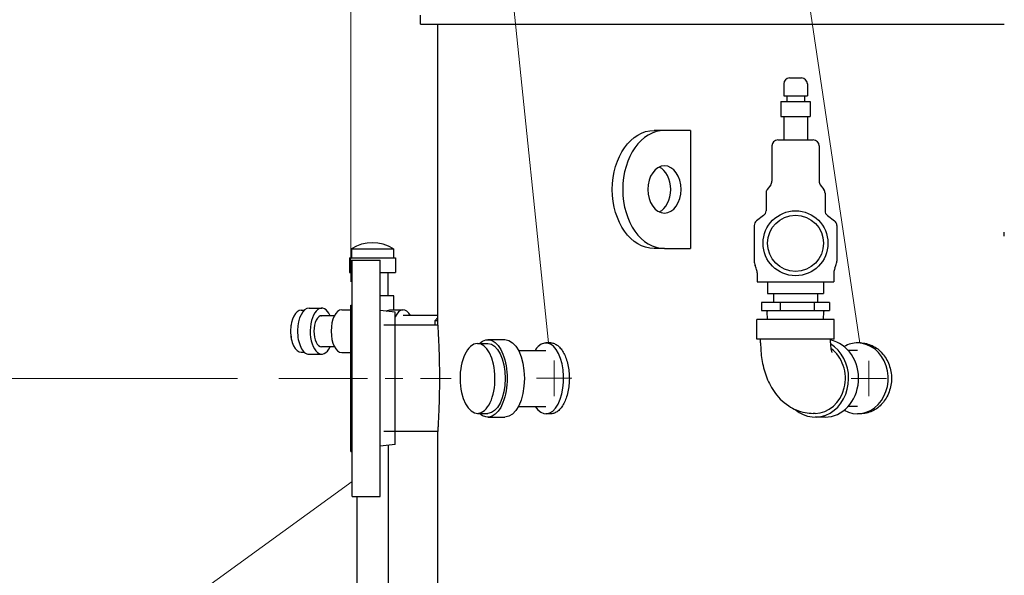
# Model space of a CAD drawing. Extents: x 0 to 796, y 0 to 496.
# Tile 185 of 222: x 604 to 646, y 278 to 302. Entities that reach past the tile are written whole.
import ezdxf

# ---------------------------------------------------------------- set-up
doc = ezdxf.new("R2010")
doc.units = 0
doc.header["$LTSCALE"] = 12
doc.header["$MEASUREMENT"] = 0
doc.linetypes.add('CSS', pattern=[0.5, 0.3125, -0.0625, 0.0625, -0.0625])
doc.layers.get('0').update_dxf_attribs({"linetype": 'CONTINUOUS'})
doc.layers.add('CSS', color=4, linetype='CSS', lineweight=13)
doc.layers.add('Leader', color=41, linetype='CONTINUOUS', lineweight=13)
doc.layers.add('D', color=2, linetype='CONTINUOUS')
doc.layers.add('Q', color=4, linetype='CONTINUOUS')
doc.styles.get("Standard").update_dxf_attribs({"font": 'SIMPLEX.SHX', "width": 0.875})
doc.dimstyles.get("Standard").update_dxf_attribs({"dimscale": 28, "dimtxt": 0.125, "dimasz": 0.125, "dimexe": 0.04375, "dimexo": 0.0625, "dimgap": 0.04375, "dimtad": 0, "dimtih": 1, "dimtoh": 1, "dimdec": 4, "dimzin": 12, "dimdsep": 46, "dimlunit": 5, "dimtxsty": 'Standard', "dimcen": 0, "dimclrd": 256, "dimclre": 256, "dimclrt": 256, "dimadec": 1, "dimazin": 3, "dimtfac": 0.875, "dimtdec": 4, "dimtofl": 0, "dimtmove": 0, "dimatfit": 2, "dimfxl": 1, "dimtolj": 1, "dimtzin": 12, "dimlwd": 13, "dimlwe": 13, "dimarcsym": 0})
doc.dimstyles.new('STANDARD$0', dxfattribs={"dimscale": 32, "dimtxt": 0.09375, "dimasz": 0.0625, "dimexe": 0.03125, "dimexo": 0.03125, "dimgap": 0.03125, "dimtad": 1, "dimtih": 1, "dimtoh": 1, "dimdec": 4, "dimzin": 12, "dimdsep": 46, "dimlunit": 5, "dimtxsty": 'Standard', "dimcen": -0.03125, "dimclrd": 256, "dimclre": 256, "dimclrt": 256, "dimadec": 0, "dimazin": 0, "dimtfac": 0.875, "dimtdec": 4, "dimtofl": 0, "dimtmove": 0, "dimatfit": 3, "dimfxl": 1, "dimtolj": 1, "dimtzin": 12, "dimlwd": 13, "dimlwe": 13, "dimarcsym": 0})

# ---------------------------------------------------------------- blocks, each defined once
blk = doc.blocks.new('*D74')
at = {"layer": 'D', "lineweight": 13, "transparency": 16777216}
for p, q in [((613.39, 286.481), (574.92, 286.481)), ((576.145, 282.981), (576.145, 241.404)), ((576.145, 194.981), (576.145, 235.454)), ((629.22, 191.481), (574.92, 191.481))]:
    blk.add_line(p, q, dxfattribs=at)
at = {"layer": 'D', "transparency": 16777216}
for points in [[(575.562, 282.981), (576.728, 282.981), (576.145, 286.481)], [(575.562, 194.981), (576.728, 194.981), (576.145, 191.481)]]:
    blk.add_solid(points, dxfattribs=at)
at = {"layer": 'D', "transparency": 16777216, "insert": (576.145, 238.429), "char_height": 3.5, "attachment_point": 5}
blk.add_mtext('\\A1;95{}{\\C2;%%p1}', dxfattribs=at)
blk = doc.blocks.new('*D144')
at = {"layer": 'D', "lineweight": 13, "transparency": 16777216}
for p, q in [((603.832, 370.481), (555.029, 370.481)), ((556.254, 366.981), (556.254, 283.841)), ((556.254, 194.981), (556.254, 277.891)), ((629.22, 191.481), (555.029, 191.481))]:
    blk.add_line(p, q, dxfattribs=at)
at = {"layer": 'D', "transparency": 16777216}
for points in [[(555.671, 366.981), (556.838, 366.981), (556.254, 370.481)], [(555.671, 194.981), (556.838, 194.981), (556.254, 191.481)]]:
    blk.add_solid(points, dxfattribs=at)
at = {"layer": 'D', "transparency": 16777216, "insert": (556.254, 280.866), "char_height": 3.5, "attachment_point": 5}
blk.add_mtext('\\A1;179{}{\\C2;%%p1}', dxfattribs=at)
blk = doc.blocks.new('*D154')
at = {"layer": 'D', "lineweight": 13, "transparency": 16777216}
for p, q in [((618.19, 290.576), (618.19, 339.572)), ((657.69, 318.047), (657.69, 339.572)), ((655.69, 338.572), (620.19, 338.572))]:
    blk.add_line(p, q, dxfattribs=at)
at = {"layer": 'D', "transparency": 16777216}
for points in [[(620.19, 338.905), (620.19, 338.239), (618.19, 338.572)], [(655.69, 338.905), (655.69, 338.239), (657.69, 338.572)]]:
    blk.add_solid(points, dxfattribs=at)
at = {"layer": 'D', "transparency": 16777216, "insert": (637.039, 343.134), "char_height": 3, "attachment_point": 5}
blk.add_mtext('\\A1;39{\\H0.875x;\\S1/2;}{}{\\C2;%%p1/2}', dxfattribs=at)

msp = doc.modelspace()

# ---------------------------------------------------------------- linework, layer by layer
for p, q in [((621.13982, 301.48078), (621.13982, 301.85578)), ((621.13982, 301.48078), (645.87198, 301.48078)), ((621.87198, 288.73078), (621.87198, 301.48078)), ((631.47733, 296.98078), (631.03539, 296.98078)), ((632.58315, 296.98078), (631.47733, 296.98078)), ((632.58315, 296.98078), (632.58315, 291.98078)), ((645.87198, 292.50402), (645.87198, 292.66828)), ((631.47733, 291.98078), (631.03539, 291.98078)), ((631.47733, 291.98078), (632.58315, 291.98078)), ((618.24953, 281.48078), (618.24953, 291.48078)), ((618.24953, 291.48078), (619.43953, 291.48078)), ((619.43953, 281.48078), (619.43953, 291.48078)), ((618.18953, 283.38578), (618.18953, 289.57578)), ((618.18953, 289.57578), (618.24953, 289.57578)), ((620.06953, 289.27843), (619.43953, 289.35578)), ((620.06953, 283.68313), (620.06953, 289.27843)), ((621.87198, 288.73078), (619.59573, 288.73078)), ((623.55745, 287.96078), (623.99392, 287.96078)), ((623.99392, 288.12078), (624.72138, 288.12078)), ((626.66994, 287.98078), (626.45343, 287.98078)), ((639.77823, 287.98078), (639.65323, 287.98078)), ((625.28695, 287.66828), (626.45343, 287.66828)), ((625.28695, 285.29328), (626.45343, 285.29328)), ((623.55745, 285.00078), (623.99392, 285.00078)), ((626.66994, 284.98078), (626.45343, 284.98078)), ((639.77823, 284.98078), (639.65323, 284.98078)), ((623.99392, 284.84078), (624.72138, 284.84078)), ((621.87198, 284.23078), (619.59573, 284.23078)), ((621.87198, 273.5477), (621.87198, 284.23078)), ((620.06953, 283.68313), (619.43953, 283.60578)), ((618.18953, 283.38578), (618.24953, 283.38578)), ((618.24953, 281.48078), (619.43953, 281.48078))]:
    msp.add_line(p, q)
at = {"extrusion": (5.0243e-16, -2.28047e-63, -1)}
msp.add_ellipse((631.03539, 294.48078), major_axis=(0, -2.5), ratio=0.70710678, start_param=0, end_param=3.14159265, dxfattribs=at)
for centre, major_axis, ratio, start_param, end_param in [((631.47733, 294.48078), (0, 2.5), 0.70710678, 0, 3.14159265), ((631.03539, 294.48078), (0, -1), 0.70710678, 0.3178237, 2.82376895), ((626.45343, 286.48078), (0, -1.5), 0.5, -0.65726415, 3.58605059), ((626.45343, 286.48078), (0, -1.5), 0.5, -2.69713472, -2.4843285), ((639.65323, 286.48078), (0, 1.5), 0.8660254, -0.01232431, 0.45220024), ((639.65323, 286.48078), (0, -1.5), 0.8660254, -0.45220024, 3.12926834)]:
    msp.add_ellipse(centre, major_axis=major_axis, ratio=ratio, start_param=start_param, end_param=end_param)
at = {"extrusion": (4.71028e-16, 2.1148e-33, -1)}
msp.add_ellipse((631.47733, 294.48078), major_axis=(0, -1), ratio=0.70710678, start_param=-3.14159265, end_param=3.14159265, dxfattribs=at)
at = {"extrusion": (3.02698e-16, -2.76228e-18, -1)}
msp.add_ellipse((623.99392, 286.48078), major_axis=(0, 1.64), ratio=0.5, start_param=-0.44539857, end_param=3.58699123, dxfattribs=at)
at = {"extrusion": (3.35092e-16, -8.03654e-18, -1)}
msp.add_ellipse((623.55745, 286.48078), major_axis=(0, -1.48), ratio=0.5, start_param=-5.12810722, end_param=1.15507808, dxfattribs=at)
at = {"extrusion": (3.0006e-16, 2.74835e-31, -1)}
msp.add_ellipse((623.99392, 286.48078), major_axis=(0, 1.48), ratio=0.5, start_param=0, end_param=3.14159265, dxfattribs=at)
at = {"extrusion": (5.41572e-16, -1.35285e-31, -1)}
msp.add_ellipse((624.72138, 286.48078), major_axis=(0, 1.64), ratio=0.5, start_param=0, end_param=3.14159265, dxfattribs=at)
for points, knots in [([(621.87198, 288.73078), (621.87198, 288.73078), (621.87283, 288.71726), (621.87635, 288.6603), (621.879, 288.61688), (621.88566, 288.50205), (621.88968, 288.43056), (621.8983, 288.26536), (621.90289, 288.17163), (621.91177, 287.97191), (621.91637, 287.85908), (621.925, 287.61337), (621.92902, 287.4805), (621.93569, 287.20334), (621.93835, 287.05882), (621.94187, 286.76819), (621.94273, 286.62208), (621.94273, 286.33948), (621.94187, 286.19337), (621.93835, 285.90274), (621.93569, 285.75822), (621.92902, 285.48106), (621.925, 285.34819), (621.91637, 285.10248), (621.91177, 284.98965), (621.90289, 284.78993), (621.8983, 284.6962), (621.88968, 284.531), (621.88566, 284.4595), (621.879, 284.34468), (621.87635, 284.30126), (621.87283, 284.2443), (621.87198, 284.23078), (621.87198, 284.23078)], [-25.8404744, -25.8404744, -25.8404744, -25.8404744, -24.76378825, -24.76378825, -23.6871021, -23.6871021, -22.61041595, -22.61041595, -21.5337298, -21.5337298, -20.45704309, -20.45704309, -19.38035637, -19.38035637, -18.30366965, -18.30366965, -17.22698294, -17.22698294, -16.15029622, -16.15029622, -15.0736095, -15.0736095, -13.99692278, -13.99692278, -12.92023607, -12.92023607, -11.84354992, -11.84354992, -10.76686377, -10.76686377, -9.69017762, -9.69017762, -8.61349147, -8.61349147, -8.61349147, -8.61349147]), ([(626.66994, 287.98078), (626.71703, 287.98078), (626.76606, 287.97177), (626.86428, 287.9338), (626.91348, 287.90486), (627.00843, 287.82831), (627.05427, 287.78065), (627.13949, 287.67051), (627.17888, 287.60802), (627.24888, 287.47486), (627.28189, 287.39963), (627.34028, 287.23581), (627.36565, 287.14723), (627.40649, 286.96244), (627.42199, 286.8661), (627.44232, 286.67236), (627.44716, 286.57496), (627.44716, 286.3866), (627.44232, 286.2892), (627.42199, 286.09546), (627.40649, 285.99911), (627.36565, 285.81433), (627.34028, 285.72575), (627.28189, 285.56193), (627.24888, 285.4867), (627.17888, 285.35354), (627.13949, 285.29105), (627.05427, 285.18091), (627.00843, 285.13324), (626.91348, 285.0567), (626.86428, 285.02776), (626.76606, 284.98979), (626.71703, 284.98078), (626.66994, 284.98078)], [-17.2242767, -17.2242767, -17.2242767, -17.2242767, -16.50659854, -16.50659854, -15.78892038, -15.78892038, -15.07124222, -15.07124222, -14.35356406, -14.35356406, -13.63588583, -13.63588583, -12.9182076, -12.9182076, -12.20052936, -12.20052936, -11.48285113, -11.48285113, -10.7651729, -10.7651729, -10.04749466, -10.04749466, -9.32981643, -9.32981643, -8.6121382, -8.6121382, -7.89446004, -7.89446004, -7.17678188, -7.17678188, -6.45910372, -6.45910372, -5.74142557, -5.74142557, -5.74142557, -5.74142557]), ([(639.77823, 287.98078), (639.85979, 287.98078), (639.94433, 287.97177), (640.11289, 287.9338), (640.19692, 287.90486), (640.35843, 287.82831), (640.43603, 287.78065), (640.57982, 287.67051), (640.64599, 287.60802), (640.76329, 287.47486), (640.81843, 287.39963), (640.91573, 287.23581), (640.95789, 287.14723), (641.02567, 286.96244), (641.05132, 286.8661), (641.08498, 286.67236), (641.09298, 286.57496), (641.09298, 286.3866), (641.08498, 286.2892), (641.05132, 286.09546), (641.02567, 285.99911), (640.95789, 285.81433), (640.91573, 285.72575), (640.81843, 285.56193), (640.76329, 285.4867), (640.64599, 285.35354), (640.57982, 285.29105), (640.43603, 285.18091), (640.35843, 285.13324), (640.19692, 285.0567), (640.11289, 285.02776), (639.94433, 284.98979), (639.85979, 284.98078), (639.77823, 284.98078)], [-17.2242767, -17.2242767, -17.2242767, -17.2242767, -16.50659854, -16.50659854, -15.78892038, -15.78892038, -15.07124222, -15.07124222, -14.35356406, -14.35356406, -13.63588583, -13.63588583, -12.9182076, -12.9182076, -12.20052936, -12.20052936, -11.48285113, -11.48285113, -10.7651729, -10.7651729, -10.04749466, -10.04749466, -9.32981643, -9.32981643, -8.6121382, -8.6121382, -7.89446004, -7.89446004, -7.17678188, -7.17678188, -6.45910372, -6.45910372, -5.74142557, -5.74142557, -5.74142557, -5.74142557])]:
    msp.add_open_spline(points, degree=3, knots=knots)
at = {"layer": 'CSS'}
msp.add_line((615.13998, 286.48078), (622.43567, 286.48078), dxfattribs=at)
at = {"layer": 'Leader'}
for p, q in [((626.56169, 287.98078), (623.83782, 314.28126)), ((639.74559, 287.97698), (635.83526, 314.26757)), ((626.80443, 285.73315), (626.80443, 287.23315)), ((640.13383, 285.72802), (640.13383, 287.22802)), ((627.55443, 286.48315), (626.05443, 286.48315)), ((640.88383, 286.47802), (639.38383, 286.47802)), ((618.24953, 282.12044), (609.04046, 275.43864))]:
    msp.add_line(p, q, dxfattribs=at)
at = {"layer": 'Q'}
for p, q in [((636.77823, 299.20078), (637.02823, 299.20078)), ((637.02823, 299.20078), (637.27823, 299.20078)), ((636.52823, 298.95078), (636.52823, 298.45078)), ((637.52823, 298.95078), (637.52823, 298.45078)), ((636.52823, 298.45078), (637.52823, 298.45078)), ((636.65323, 298.45078), (636.65323, 298.20078)), ((637.40323, 298.45078), (637.40323, 298.20078)), ((636.40323, 298.20078), (637.65323, 298.20078)), ((636.40323, 298.20078), (636.40323, 297.57578)), ((637.65323, 298.20078), (637.65323, 297.57578)), ((636.40323, 297.57578), (637.65323, 297.57578)), ((636.52823, 297.57578), (636.52823, 296.57578)), ((637.52823, 297.57578), (637.52823, 296.57578)), ((636.27823, 296.57578), (637.02823, 296.57578)), ((637.02823, 296.57578), (637.77823, 296.57578)), ((636.02823, 296.32578), (636.02823, 294.82578)), ((638.02823, 296.32578), (638.02823, 294.82578)), ((635.97823, 294.67578), (635.82823, 294.47578)), ((638.07823, 294.67578), (638.22823, 294.47578)), ((635.77823, 294.32578), (635.77823, 293.57578)), ((638.27823, 294.32578), (638.27823, 293.57578)), ((635.67823, 293.37578), (635.37823, 293.15078)), ((638.37823, 293.37578), (638.67823, 293.15078)), ((635.27823, 292.95078), (635.27823, 291.45078)), ((638.77823, 292.95078), (638.77823, 291.45078)), ((618.21781, 291.96902), (619.10781, 291.96902)), ((618.21781, 291.96902), (618.21781, 291.58102)), ((619.10781, 291.96902), (619.99781, 291.96902)), ((619.99781, 291.96902), (619.99781, 291.58102)), ((618.13281, 291.58102), (619.10781, 291.58102)), ((618.13281, 291.58102), (618.13281, 290.96102)), ((619.10781, 291.58102), (620.08281, 291.58102)), ((620.08281, 291.58102), (620.08281, 290.96102)), ((635.36476, 291.14309), (635.31669, 291.25847)), ((638.69169, 291.14309), (638.73976, 291.25847)), ((618.13281, 290.96102), (618.24953, 290.96102)), ((618.13281, 290.96102), (618.24953, 290.96102)), ((619.43953, 290.96102), (620.08281, 290.96102)), ((619.76531, 289.97878), (619.76531, 290.96102)), ((635.40323, 290.95078), (635.40323, 290.57578)), ((638.65323, 290.95078), (638.65323, 290.57578)), ((635.40323, 290.57578), (638.65323, 290.57578)), ((635.84073, 290.57578), (635.84073, 290.07578)), ((638.21573, 290.57578), (638.21573, 290.07578)), ((619.89156, 289.97878), (619.43953, 289.97878)), ((620.01281, 289.97878), (619.89156, 289.97878)), ((620.01281, 289.38378), (620.01281, 289.97878)), ((635.84073, 290.07578), (638.21573, 290.07578)), ((636.09073, 290.07578), (636.09073, 289.70078)), ((637.96573, 290.07578), (637.96573, 289.70078)), ((635.58719, 289.70078), (635.58719, 289.36078)), ((636.37885, 289.70078), (635.58719, 289.70078)), ((637.81988, 289.70078), (636.37885, 289.70078)), ((636.37885, 289.70078), (636.37885, 289.36078)), ((637.81988, 289.70078), (637.81988, 289.36078)), ((638.46926, 289.70078), (637.81988, 289.70078)), ((638.46926, 289.70078), (638.46926, 289.36078)), ((616.08517, 289.36878), (616.22211, 289.36878)), ((616.42119, 289.45378), (616.95812, 289.45378)), ((617.49783, 289.13628), (616.95812, 289.13628)), ((617.80877, 289.38378), (618.18953, 289.38378)), ((619.89156, 289.38378), (620.40684, 289.38378)), ((621.87198, 289.13828), (620.40684, 289.13828)), ((621.87198, 289.05746), (621.74941, 288.91757)), ((635.58719, 289.36078), (636.37885, 289.36078)), ((635.8331, 289.36078), (635.8331, 289.30744)), ((635.84331, 288.98078), (635.8331, 289.30744)), ((636.37885, 289.36078), (637.81988, 289.36078)), ((637.81988, 289.36078), (638.46926, 289.36078)), ((638.21315, 288.98078), (638.22335, 289.30744)), ((638.22335, 289.36078), (638.22335, 289.30744)), ((621.74941, 288.91757), (621.74893, 288.73078)), ((621.87198, 288.91757), (621.74941, 288.91757)), ((638.66823, 288.98078), (635.38823, 288.98078)), ((635.38823, 288.14078), (635.38823, 288.98078)), ((638.66823, 288.14078), (638.66823, 288.98078)), ((617.49783, 287.82128), (616.95812, 287.82128)), ((638.66823, 288.14078), (635.38823, 288.14078)), ((635.54823, 287.98078), (635.54823, 288.14078)), ((638.50823, 287.98078), (638.50823, 288.14078)), ((616.08517, 287.58878), (616.22211, 287.58878)), ((616.42119, 287.50378), (616.95812, 287.50378)), ((617.80877, 287.57378), (618.18953, 287.57378)), ((639.65323, 287.66828), (639.25781, 287.66828)), ((639.65323, 285.29328), (639.25781, 285.29328)), ((637.85823, 285.00078), (637.77823, 285.00078)), ((638.27823, 284.84078), (637.85823, 284.84078)), ((619.76531, 283.64578), (619.76531, 272.98766)), ((618.45031, 281.48078), (618.45031, 272.98766))]:
    msp.add_line(p, q, dxfattribs=at)
for radius in [1.375, 1.1875]:
    msp.add_circle((637.02823, 292.20078), radius, dxfattribs=at)
for centre, radius, start, end in [((636.77823, 298.95078), 0.25, 90, 180), ((637.27823, 298.95078), 0.25, 360, 90), ((636.27823, 296.32578), 0.25, 90, 180), ((637.77823, 296.32578), 0.25, 360, 90), ((636.02823, 294.32578), 0.25, 143.130102, 180), ((635.77823, 294.82578), 0.25, 323.130102, 0), ((638.27823, 294.82578), 0.25, 180, 216.869898), ((638.02823, 294.32578), 0.25, 0, 36.869898), ((635.52823, 293.57578), 0.25, 306.869898, 0), ((638.52823, 293.57578), 0.25, 180, 233.130102), ((635.52823, 292.95078), 0.25, 126.869898, 180), ((638.52823, 292.95078), 0.25, 360, 53.130102), ((619.10781, 290.52339), 1.69763, 58.381478, 121.618522), ((635.77823, 291.45078), 0.5, 180, 202.619865), ((634.90323, 290.95078), 0.5, 0, 22.619865), ((639.15323, 290.95078), 0.5, 157.380135, 180), ((638.27823, 291.45078), 0.5, 337.380135, 360), ((617.33712, 288.47878), 1.69763, 169.512266, 190.487734)]:
    msp.add_arc(centre, radius, start, end, dxfattribs=at)
for centre, major_axis, ratio, start_param, end_param in [((616.95812, 288.47878), (0, 0.975), 0.5, -0.83070009, 1.54134933), ((616.08517, 288.47878), (0, 0.89), 0.5, 0, 1.54134933), ((616.42119, 288.47878), (0, 0.975), 0.5, 0, 1.54134933), ((616.95516, 288.47883), (0.00297, 0.65745), 0.5, 0, 3.14159265), ((617.80877, 288.47878), (0, 0.905), 0.5, 0, 3.14159265), ((620.40684, 288.47878), (0, 0.905), 0.5, -0.75433181, 0.84121857), ((616.08517, 288.47878), (0, -0.89), 0.5, -1.60024332, 0), ((616.42119, 288.47878), (0, -0.975), 0.5, -1.60024332, 0), ((616.95812, 288.47878), (0, -0.975), 0.5, -1.60024332, 0.83070009), ((637.85823, 286.48078), (0, -1.64), 0.8660254, -0.64144339, 2.66577184), ((638.27823, 286.48078), (0, -1.64), 0.8660254, 0, 2.97893666), ((637.85823, 286.48078), (0, -1.48), 0.8660254, 0, 2.59196631)]:
    msp.add_ellipse(centre, major_axis=major_axis, ratio=ratio, start_param=start_param, end_param=end_param, dxfattribs=at)
at = {"layer": 'Q', "extrusion": (3.37846e-16, -2.22935e-18, -1)}
msp.add_ellipse((616.95812, 288.47878), major_axis=(0, 0.6575), ratio=0.5, start_param=-0.01804317, end_param=0, dxfattribs=at)
at = {"layer": 'Q', "extrusion": (4.90706e-16, -5.69344e-17, -1)}
msp.add_ellipse((619.10781, 288.47878), major_axis=(0.87416, 0.87416), ratio=0.26794919, start_param=-0.62117676, end_param=-0.26179939, dxfattribs=at)
at = {"layer": 'Q', "extrusion": (3.3771e-16, 7.1999e-31, -1)}
msp.add_ellipse((616.95812, 288.47878), major_axis=(0, -0.6575), ratio=0.5, start_param=0, end_param=0.01804317, dxfattribs=at)
at = {"layer": 'Q'}
for points, knots in [([(635.54823, 287.98078), (635.54823, 287.74621), (635.56643, 287.51171), (635.64174, 287.04814), (635.69853, 286.81916), (635.86228, 286.36838), (635.96837, 286.14593), (636.26803, 285.7105), (636.46329, 285.49304), (636.93349, 285.18748), (637.16969, 285.08307), (637.54449, 285.012), (637.66133, 285.00078), (637.77823, 285.00078)], [3.14159265, 3.14159265, 3.14159265, 3.14159265, 3.45575192, 3.45575192, 3.76991118, 3.76991118, 4.08407045, 4.08407045, 4.39822972, 4.39822972, 4.61786373, 4.61786373, 4.71238898, 4.71238898, 4.71238898, 4.71238898]), ([(638.50823, 287.98078), (638.50823, 287.93526), (638.51031, 287.88974), (638.51805, 287.80456), (638.52361, 287.76477), (638.53623, 287.69657), (638.54316, 287.66755), (638.55589, 287.62278), (638.56173, 287.6061), (638.56934, 287.58669), (638.57165, 287.58199), (638.57165, 287.58199)], [3.141592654, 3.141592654, 3.141592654, 3.141592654, 3.321278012, 3.321278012, 3.496123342, 3.496123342, 3.658463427, 3.658463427, 3.80654507, 3.80654507, 3.927859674, 3.927859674, 3.927859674, 3.927859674])]:
    msp.add_open_spline(points, degree=3, knots=knots, dxfattribs=at)

# ---------------------------------------------------------------- dimensions: what is measured, and where the dimension line sits
at = {"layer": 'D'}
dim = msp.add_linear_dim(base=(556.25431, 191.48078), p1=(605.58231, 370.48078), p2=(630.96986, 191.48078), angle=90, text='<>{}{\\C2;%%p1}', dimstyle='Standard', override={"dimdec": 3}, dxfattribs=at)
dim.commit()
dim.dimension.update_dxf_attribs({"geometry": '*D144', "text_midpoint": (556.25431, 280.86573), "dimtype": 160})
dim = msp.add_linear_dim(base=(618.18953, 338.57199), p1=(657.68953, 317.0468), p2=(618.18953, 289.57578), text='<>{}{\\C2;%%p1/2}', dimstyle='STANDARD$0', override={"dimdec": 1, "dimtp": 0.5, "dimtm": 0.5, "dimtdec": 4, "dimtzin": 12, "dimarcsym": 1}, dxfattribs=at)
dim.commit()
dim.dimension.update_dxf_attribs({"geometry": '*D154', "text_midpoint": (637.0387, 338.57199), "dimtype": 160})
dim = msp.add_linear_dim(base=(576.14489, 191.48078), p1=(615.13998, 286.48078), p2=(630.96986, 191.48078), angle=90, text='<>{}{\\C2;%%p1}', dimstyle='Standard', dxfattribs=at)
dim.commit()
dim.dimension.update_dxf_attribs({"geometry": '*D74', "text_midpoint": (576.14489, 238.42898), "dimtype": 160})

doc.saveas('drawing.dxf')
